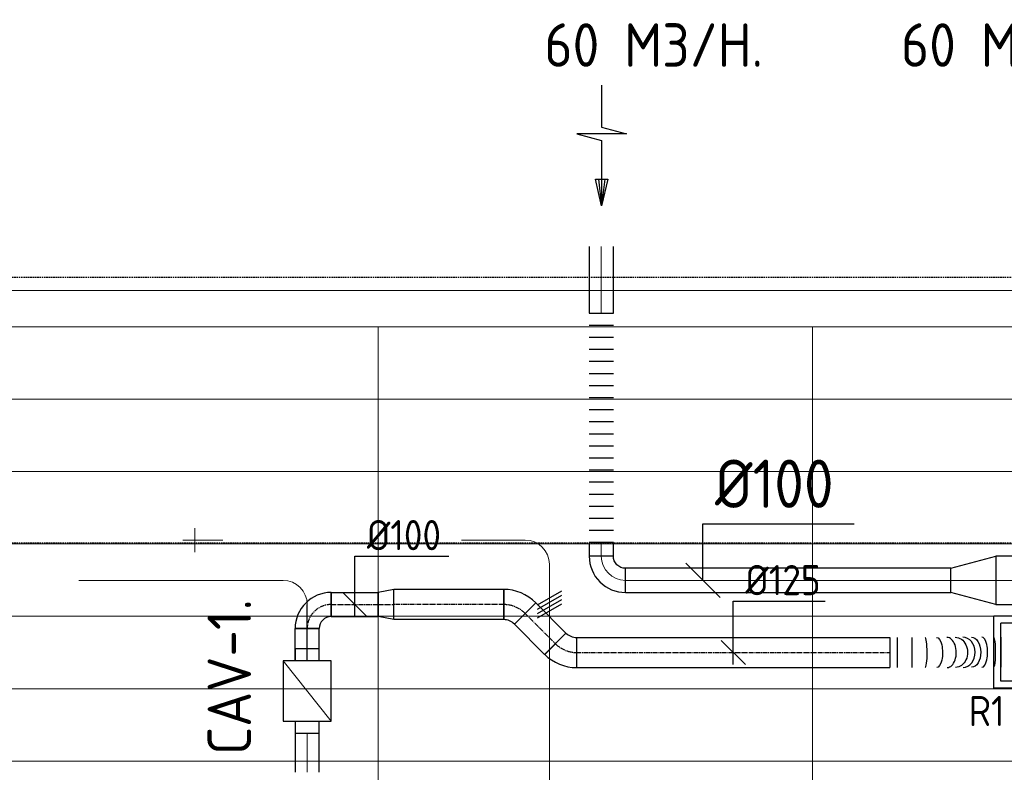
# Model space of a CAD drawing. Header units: millimetres. Extents: x -73785 to 23627, y 5976 to 52620.
# Tile 30 of 56: x -65773 to -61693, y 49500 to 52619. Entities that reach past the tile are written whole.
import ezdxf
from ezdxf.enums import TextEntityAlignment as Align

# ---------------------------------------------------------------- set-up
doc = ezdxf.new("R2010")
doc.units = ezdxf.units.MM
doc.linetypes.add('CENTER2', pattern=[28.575, 19.05, -3.175, 3.175, -3.175])
doc.linetypes.add('HIDDEN', pattern=[9.525, 6.35, -3.175])
for name, color, linetype in [('4plfd', 254, 'Continuous'), ('BALKEN', 7, 'Continuous'), ('WL570---_RETOUR', 100, 'Continuous'), ('WL570---_RETOUR_HL', 1, 'Continuous'), ('WL570---_RETOUR_RST', 3, 'Continuous'), ('WL570---_RETOUR_RST_HL', 1, 'Continuous'), ('WL570---_TOEVOER', 200, 'Continuous'), ('WM570---_RETOUR', 2, 'Continuous'), ('WM570---_RETOUR_PR', 2, 'Continuous'), ('WM570---_RETOUR_RST_PR', 1, 'Continuous')]:
    doc.layers.add(name, color=color, linetype=linetype)
for name, color, linetype, lineweight in [('WL570---_BESTAAND-HARTLIJN', 161, 'Continuous', 0), ('WL570---_BESTAAND-TOEVOER', 180, 'Continuous', 0), ('WL570---_DEMONTEREN', 10, 'Continuous', 0)]:
    doc.layers.add(name, color=color, linetype=linetype, lineweight=lineweight)
doc.layers.get('WL570---_DEMONTEREN').off()
doc.styles.add('BURO-025', font='ISO96.shx', dxfattribs={"height": 2.5})
doc.styles.add('MAATVOERING', font='ISO')

# ---------------------------------------------------------------- blocks, each defined once
blk = doc.blocks.new('Groep-44')
at = {"color": 8, "linetype": 'Continuous', "lineweight": 13}
for p, q in [((-73154.9, 49899.1), (-11882.7, 49899.1)), ((-73154.9, 49599.1), (-11882.7, 49599.1)), ((-73154.9, 49299.1), (-11882.7, 49299.1)), ((-73154.9, 48999.1), (-11882.7, 48999.1)), ((-73154.9, 48699.1), (-11882.7, 48699.1)), ((-73154.9, 48399.1), (-11882.7, 48399.1)), ((-73154.9, 48399.1), (-11882.7, 48399.1))]:
    blk.add_line(p, q, dxfattribs=at)
blk = doc.blocks.new('Groep-50')
at = {"color": 8, "linetype": 'Continuous', "lineweight": 13}
for p, q in [((-73304.9, 50349.1), (-4004.9, 50349.1)), ((-73154.9, 50199.1), (-4154.9, 50199.1)), ((-11854.9, 50199.1), (-65654.9, 50199.1)), ((-65654.9, 50199.1), (-65654.9, 43299.1)), ((-63854.9, 50199.1), (-63854.9, 43299.1))]:
    blk.add_line(p, q, dxfattribs=at)
at = {"color": 8}
blk.add_blockref('Groep-44', (0, 0), dxfattribs=at)
blk = doc.blocks.new('Block plafond 2e verd')
at = {"layer": '4plfd'}
blk.add_blockref('Groep-50', (73180, -19000), dxfattribs=at)
blk = doc.blocks.new('OBO10000090H')
blk.add_lwpolyline([(50, -100, 0.414214), (-100, 50), (-100, -50, -0.414214), (-50, -100)], format="xyb", close=True)
at = {"invisible_edges": 15}
for points in [[(-91.3, -50.8), (-74, 47.7), (-100, 50), (-100, -50)], [(-82.9, -53), (-48.7, 41), (-74, 47.7), (-91.3, -50.8)], [(-75, -56.7), (-25, 29.9), (-48.7, 41), (-82.9, -53)], [(-67.9, -61.7), (-3.6, 14.9), (-25, 29.9), (-75, -56.7)], [(-61.7, -67.9), (14.9, -3.6), (-3.6, 14.9), (-67.9, -61.7)], [(-56.7, -75), (29.9, -25), (14.9, -3.6), (-61.7, -67.9)], [(-53, -82.9), (41, -48.7), (29.9, -25), (-56.7, -75)], [(-50.8, -91.3), (47.7, -74), (41, -48.7), (-53, -82.9)], [(-50, -100), (50, -100), (47.7, -74), (-50.8, -91.3)]]:
    blk.add_3dface(points, dxfattribs=at)
at = {"layer": 'WL570---_BESTAAND-HARTLIJN'}
blk.add_arc((-100, -100), 100, 0, 90, dxfattribs=at)
blk = doc.blocks.new('AFZPIJL')
for points in [[(0, -10), (0, -6.521), (-2.064, -5.967), (2.064, -5.967), (0, -5.414), (0, 0)], [(-0.258, -2.216), (0, 0)], [(0.258, -2.216), (0, 0)]]:
    blk.add_lwpolyline(points)
blk.add_lwpolyline([(0.517, -2.216), (-0.517, -2.216), (0, 0)], close=True)
blk = doc.blocks.new('FLLINE100')
blk.add_line((0, -50), (0, 50))
blk = doc.blocks.new('OEX10000100000')
at = {"rotation": 90}
for p in [(0, -50), (0, -100), (0, -150), (0, -200), (0, -250), (0, -300), (0, -350), (0, -400), (0, -450), (0, -500), (0, -550), (0, -600), (0, -650), (0, -700), (0, -750), (0, -800), (0, -850), (0, -900), (0, -950), (0, -1000)]:
    blk.add_blockref('FLLINE100', p, dxfattribs=at)
blk = doc.blocks.new('KARO')
for p, q in [((1, 0.5), (0, 0.5)), ((0, -0.5), (1, -0.5))]:
    blk.add_line(p, q)
at = {"invisible_edges": 15}
blk.add_3dface([(0, 0.5), (0, -0.5), (1, -0.5), (1, 0.5)], dxfattribs=at)
at = {"layer": 'WL570---_BESTAAND-HARTLIJN'}
blk.add_line((0, 0), (1, 0), dxfattribs=at)
blk = doc.blocks.new('VBX1001000010025000')
blk.add_lwpolyline([(50, -100), (300, -100), (300, 100), (50, 100)], close=True)
for points in [[(50, 50), (0, 50), (0, -50), (50, -50)], [(300, -50), (350, -50), (350, 50), (300, 50)]]:
    blk.add_lwpolyline(points)
at = {"layer": 'WL570---_BESTAAND-HARTLIJN'}
blk.add_line((300, 0), (350, 0), dxfattribs=at)
at = {"layer": 'WL570---_BESTAAND-TOEVOER'}
blk.add_line((50, -100), (300, 100), dxfattribs=at)
blk = doc.blocks.new('MVLINE')
blk.add_line((35.4, -35.4), (-35.4, 35.4))
blk = doc.blocks.new('OSV20010001860G')
blk.add_lwpolyline([(0, -100), (186.6, -50), (186.6, 50), (0, 100)], close=True)
at = {"layer": 'WL570---_BESTAAND-HARTLIJN'}
blk.add_line((0, 0), (186.6, 0), dxfattribs=at)
blk = doc.blocks.new('OBO10000090ZE')
blk.add_lwpolyline([(-50, 0), (50, 0), (50, 100, 1), (-50, 100)], format="xyb", close=True)
at = {"layer": 'WL570---_BESTAAND-HARTLIJN'}
for points in [[(0, 0), (0, 150)], [(-50, 100), (50, 100)]]:
    blk.add_lwpolyline(points, dxfattribs=at)
blk = doc.blocks.new('UISO')
at = {"layer": 'WL570---_TOEVOER'}
for p, q in [((0, 0.36), (1, 0.937)), ((0, 0.18), (1, 0.757)), ((0, 0), (1, 0.577)), ((0, -0.18), (1, 0.397))]:
    blk.add_line(p, q, dxfattribs=at)
blk = doc.blocks.new('*U474')
at = {"color": 0, "ltscale": 10}
for p, q in [((149, 149, -150), (-149, 149, -150)), ((-149, -149, -150), (-149, 149, -150)), ((149, -149, -150), (149, 149, -150)), ((120, 120, -150), (-120, 120, -150)), ((-120, -120, -150), (-120, 120, -150)), ((120, -120, -150), (120, 120, -150)), ((120, -120, -150), (-120, -120, -150)), ((149, -149, -150), (-149, -149, -150))]:
    blk.add_line(p, q, dxfattribs=at)
at = {"layer": 'WL570---_RETOUR_RST_HL', "linetype": 'CENTER2'}
blk.add_circle((0, 0, -150), 0.075, dxfattribs=at)
at = {"layer": 'WL570---_RETOUR_RST', "color": 2, "style": 'BURO-025'}
for tag in ['MC', 'Q']:
    blk.add_attdef(tag, text='', height=125, dxfattribs=at).set_placement((0, 0), align=Align.MIDDLE)
at = {"layer": 'WM570---_RETOUR_RST_PR', "color": 2, "style": 'BURO-025'}
blk.add_attdef('POSNR', text='', height=125, dxfattribs=at).set_placement((0, 0), align=Align.MIDDLE)
blk = doc.blocks.new('*U475')
at = {"color": 0, "ltscale": 10}
for p, q in [((-51.8, -62.5, -2700), (-51.8, 62.5, -2700)), ((-7.6, 80.8, -2700), (80.8, -7.6, -2700))]:
    blk.add_line(p, q, dxfattribs=at)
for radius in [62.6, 187.6]:
    blk.add_arc((-51.8, 125.1, -2700), radius, 270, 315, dxfattribs=at)
at = {"layer": 'WL570---_RETOUR_HL', "linetype": 'CENTER2'}
blk.add_arc((-51.8, 125.1, -2700), 125.1, 270, 315, dxfattribs=at)
at = {"layer": 'WM570---_RETOUR_PR', "color": 2, "style": 'BURO-025'}
blk.add_attdef('POSNR', text='', height=125, dxfattribs=at).set_placement((0, 0), align=Align.MIDDLE)
blk = doc.blocks.new('*U476')
at = {"color": 0, "ltscale": 10}
for p, q in [((0, 62.5, -2700), (177.7, 62.5, -2700)), ((0, -62.5, -2700), (0, 62.5, -2700)), ((177.7, 62.5, -2700), (177.7, -62.5, -2700)), ((0, -62.5, -2700), (177.7, -62.5, -2700))]:
    blk.add_line(p, q, dxfattribs=at)
at = {"layer": 'WL570---_RETOUR_HL', "linetype": 'CENTER2'}
blk.add_line((0, 0, -2700), (177.7, 0, -2700), dxfattribs=at)
at = {"layer": 'WM570---_RETOUR_PR', "color": 2, "style": 'BURO-025'}
blk.add_attdef('POSNR', text='', height=125, dxfattribs=at).set_placement((0, 0), align=Align.MIDDLE)
blk = doc.blocks.new('*U477')
at = {"color": 0, "ltscale": 10}
for p, q in [((-51.8, -62.5, -2700), (-51.8, 62.5, -2700)), ((80.8, 7.6, -2700), (-7.6, -80.8, -2700))]:
    blk.add_line(p, q, dxfattribs=at)
for radius in [187.6, 62.6]:
    blk.add_arc((-51.8, -125.1, -2700), radius, 45, 90, dxfattribs=at)
at = {"layer": 'WL570---_RETOUR_HL', "linetype": 'CENTER2'}
blk.add_arc((-51.8, -125.1, -2700), 125.1, 45, 90, dxfattribs=at)
at = {"layer": 'WM570---_RETOUR_PR', "color": 2, "style": 'BURO-025'}
blk.add_attdef('POSNR', text='', height=125, dxfattribs=at).set_placement((0, 0), align=Align.MIDDLE)
blk = doc.blocks.new('*U478')
at = {"color": 0, "ltscale": 10}
for p, q in [((64.2, 62.5, -2700), (0, 50, -2700)), ((0, -50, -2700), (0, 50, -2700)), ((64.2, -62.5, -2700), (64.2, 62.5, -2700)), ((64.2, -62.5, -2700), (0, -50, -2700))]:
    blk.add_line(p, q, dxfattribs=at)
at = {"layer": 'WL570---_RETOUR_HL', "linetype": 'CENTER2'}
blk.add_line((0, 0, -2700), (64.2, 0, -2700), dxfattribs=at)
for centre in [(0, 0, -2700), (64.2, 0, -2700)]:
    blk.add_circle(centre, 0.075, dxfattribs=at)
at = {"layer": 'WM570---_RETOUR_PR', "color": 2, "style": 'BURO-025'}
blk.add_attdef('POSNR', text='', height=125, dxfattribs=at).set_placement((0, 0), align=Align.MIDDLE)
blk = doc.blocks.new('*U479')
at = {"color": 0, "ltscale": 10}
for p, q in [((0, 50, -2700), (194.6, 50, -2700)), ((0, -50, -2700), (0, 50, -2700)), ((194.6, 50, -2700), (194.6, -50, -2700)), ((0, -50, -2700), (194.6, -50, -2700))]:
    blk.add_line(p, q, dxfattribs=at)
at = {"layer": 'WL570---_RETOUR_HL', "linetype": 'CENTER2'}
blk.add_line((0, 0, -2700), (194.6, 0, -2700), dxfattribs=at)
at = {"layer": 'WM570---_RETOUR_PR', "color": 2, "style": 'BURO-025'}
blk.add_attdef('POSNR', text='', height=125, dxfattribs=at).set_placement((0, 0), align=Align.MIDDLE)
blk = doc.blocks.new('*U480')
at = {"color": 0, "ltscale": 10}
for p, q in [((-100, -50, -2700), (-100, 50, -2700)), ((50, -100, -2700), (-50, -100, -2700))]:
    blk.add_line(p, q, dxfattribs=at)
for radius in [150, 50]:
    blk.add_arc((-100, -100, -2700), radius, 0, 90, dxfattribs=at)
at = {"layer": 'WL570---_RETOUR_HL', "linetype": 'CENTER2'}
blk.add_arc((-100, -100, -2700), 100, 0, 90, dxfattribs=at)
at = {"layer": 'WM570---_RETOUR_PR', "color": 2, "style": 'BURO-025'}
blk.add_attdef('POSNR', text='', height=125, dxfattribs=at).set_placement((0, 0), align=Align.MIDDLE)
blk = doc.blocks.new('*U481')
at = {"color": 0, "ltscale": 10}
for p, q in [((0, 50, -2700), (133.6, 50, -2700)), ((0, -50, -2700), (0, 50, -2700)), ((133.6, 50, -2700), (133.6, -50, -2700)), ((0, -50, -2700), (133.6, -50, -2700))]:
    blk.add_line(p, q, dxfattribs=at)
at = {"layer": 'WL570---_RETOUR_HL', "linetype": 'CENTER2'}
blk.add_line((0, 0, -2700), (133.6, 0, -2700), dxfattribs=at)
at = {"layer": 'WM570---_RETOUR_PR', "color": 2, "style": 'BURO-025'}
blk.add_attdef('POSNR', text='', height=125, dxfattribs=at).set_placement((0, 0), align=Align.MIDDLE)
blk = doc.blocks.new('*U482')
at = {"color": 0, "ltscale": 10}
for p, q in [((0, 62.5), (455.6, 62.5)), ((0, -62.5), (0, 62.5)), ((455.6, 62.5), (455.6, -62.5)), ((0, -62.5), (455.6, -62.5))]:
    blk.add_line(p, q, dxfattribs=at)
at = {"layer": 'WL570---_RETOUR_HL', "linetype": 'CENTER2'}
blk.add_line((0, 0), (455.6, 0), dxfattribs=at)
at = {"layer": 'WM570---_RETOUR_PR', "color": 2, "style": 'BURO-025'}
blk.add_attdef('POSNR', text='', height=125, dxfattribs=at).set_placement((0, 0), align=Align.MIDDLE)
blk = doc.blocks.new('*U483')
at = {"color": 0, "ltscale": 10}
for p, q in [((0, 62.5, -2700), (1298.2, 62.5, -2700)), ((0, -62.5, -2700), (0, 62.5, -2700)), ((1298.2, 62.5, -2700), (1298.2, -62.5, -2700)), ((0, -62.5, -2700), (1298.2, -62.5, -2700))]:
    blk.add_line(p, q, dxfattribs=at)
at = {"layer": 'WL570---_RETOUR_HL', "linetype": 'CENTER2'}
blk.add_line((0, 0, -2700), (1298.2, 0, -2700), dxfattribs=at)
at = {"layer": 'WM570---_RETOUR_PR', "color": 2, "style": 'BURO-025'}
blk.add_attdef('POSNR', text='', height=125, dxfattribs=at).set_placement((0, 0), align=Align.MIDDLE)
blk = doc.blocks.new('*U484')
at = {"color": 0, "ltscale": 10}
for p, q in [((0, 62.5, -2700), (0, -62.5, -2700)), ((30.3, 62.5, -2700), (30.3, -62.5, -2700)), ((90.9, 62.5, -2700), (90.9, -62.5, -2700)), ((459.6, 64.1, -2700), (459.6, -60.9, -2700))]:
    blk.add_line(p, q, dxfattribs=at)
for centre, major_axis, ratio, start_param, end_param in [((146, 0, -2700), (0.1, -62.5), 0.131927, 0.000138, 3.14173), ((236.6, 0.3, -2700), (0.4, -62.5), 0.615112, 0.001015, 3.142608), ((302.9, 1, -2700), (-0.7, 62.5), 0.801377, 3.139296, 6.280888), ((380.7, 1.5, -2700), (-0.2, 62.5), 0.386753, 3.141126, 6.282719)]:
    blk.add_ellipse(centre, major_axis=major_axis, ratio=ratio, start_param=start_param, end_param=end_param, dxfattribs=at)
at = {"color": 0, "ltscale": 10, "extrusion": (0, 0, -1)}
for centre, major_axis, ratio, start_param, end_param in [((193.8, 0.1, -2700), (-0.2, 62.5), 0.386753, 0.000466, 3.142059), ((271.5, 0.6, -2700), (-0.7, 62.5), 0.801377, 0.002297, 3.14389), ((337.9, 1.3, -2700), (0.4, -62.5), 0.615112, 3.140578, 6.28217), ((428.5, 1.6, -2700), (0.1, -62.5), 0.131927, 3.141455, 6.283048)]:
    blk.add_ellipse(centre, major_axis=major_axis, ratio=ratio, start_param=start_param, end_param=end_param, dxfattribs=at)
at = {"layer": 'WM570---_RETOUR_PR', "color": 2, "style": 'BURO-025'}
blk.add_attdef('POSNR', text='', height=125, dxfattribs=at).set_placement((0, 0), align=Align.MIDDLE)
blk = doc.blocks.new('*U500')
at = {"layer": 'WM570---_RETOUR', "color": 0, "ltscale": 10}
for p, q in [((0, 212.5), (380.4, 212.5)), ((0, -50), (0, 212.5)), ((50, -50), (-50, 50))]:
    blk.add_line(p, q, dxfattribs=at)
at = {"layer": 'WM570---_RETOUR', "color": 0, "style": 'BURO-025'}
blk.add_text('%%c125', height=125, dxfattribs=at).set_placement((50, 237.5))
blk = doc.blocks.new('*U501')
at = {"layer": 'WM570---_RETOUR', "color": 0, "ltscale": 10}
for p, q in [((0, 200), (389.3, 200)), ((0, -50), (0, 200)), ((50, -50), (-50, 50))]:
    blk.add_line(p, q, dxfattribs=at)
at = {"layer": 'WM570---_RETOUR', "color": 0, "style": 'BURO-025'}
blk.add_text('%%c100', height=125, dxfattribs=at).set_placement((50, 225))

msp = doc.modelspace()

# ---------------------------------------------------------------- linework, layer by layer
at = {"layer": 'BALKEN', "color": 2, "linetype": 'HIDDEN'}
for p, q in [((-71835, 51551.1), (-2746.7, 51551.1)), ((-71835, 50451.1), (-2746.7, 50451.1))]:
    msp.add_line(p, q, dxfattribs=at)
at = {"layer": 'WL570---_RETOUR'}
msp.add_line((-64581.8, 49961.6), (-64581.8, 50195.2), dxfattribs=at)
at = {"layer": 'WM570---_RETOUR'}
msp.add_lwpolyline([(-62941.8, 50295.2), (-62941.8, 50529), (-62315.6, 50529)], dxfattribs=at)

# ---------------------------------------------------------------- block references
at = {"layer": 'WL570---_DEMONTEREN', "rotation": 90.00000000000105}
msp.add_blockref('OBO10000090ZE', (-64946.8, 50462.2), dxfattribs=at)
at = {"layer": 'WL570---_DEMONTEREN', "xscale": 16.03765465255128, "yscale": 100, "zscale": 100}
msp.add_blockref('KARO', (-64946.8, 50462.2), dxfattribs=at)
at = {"layer": 'WL570---_DEMONTEREN', "yscale": 100, "zscale": 100}
for name, p, xscale, rotation in [('KARO', (-63941.8, 50462.2), -263.5741460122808, 180), ('KARO', (-63578.2, 50362.2), 913.091225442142, 270.0000000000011), ('KARO', (-64681.8, 50295.2), 846.9262619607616, 180), ('UISO', (-63528.2, 50232), 100, 180), ('KARO', (-64581.8, 50195.2), 184.3329877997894, 270)]:
    msp.add_blockref(name, p, dxfattribs=dict(at, xscale=xscale, rotation=rotation))
at = {"layer": 'WL570---_DEMONTEREN', "xscale": -1, "rotation": 269.999999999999}
msp.add_blockref('OBO10000090H', (-63578.2, 50462.2), dxfattribs=at)
at = {"layer": 'WL570---_DEMONTEREN'}
msp.add_blockref('OBO10000090H', (-64581.8, 50295.2), dxfattribs=at)
at = {"layer": 'WL570---_RETOUR'}
for name, p, xscale, yscale, zscale, rotation in [('AFZPIJL', (-63361.7, 51847.2), 50, 50, 50, 180), ('KARO', (-63362.9, 51402.4), 275.9456809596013, 100, 100, 90), ('KARO', (-63362.9, 50451.8), 55.98824614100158, 100, 100, 270), ('KARO', (-61914.8, 50295.2), 1348.069124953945, 100, 100, 180), ('KARO', (-64581.8, 49500.3), 161.2637817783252, 100, 100, 90)]:
    msp.add_blockref(name, p, dxfattribs=dict(at, xscale=xscale, yscale=yscale, zscale=zscale, rotation=rotation))
for name, p in [('OEX10000100000', (-63362.9, 51451.8)), ('*U479', (-64481.8, 50195.2, 2700)), ('*U478', (-64287.2, 50195.2, 2700)), ('*U477', (-63715.7, 50195.2, 2700)), ('*U483', (-63465, 49996.3, 2700)), ('*U484', (-62166.8, 49996.3, 2700))]:
    msp.add_blockref(name, p, dxfattribs=at)
for name, p, rotation in [('OBO10000090H', (-63362.9, 50295.2), 180), ('*U480', (-64581.8, 50195.2, 2700), 90), ('*U482', (-63767.5, 50195.2), 180), ('*U476', (-63679.1, 50158.6, 2700), 314.9999999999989), ('*U481', (-64581.8, 49961.6, 2700), 90), ('*U475', (-63516.8, 49996.3, 2700), 314.9999999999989), ('VBX1001000010025000', (-64581.8, 49661.6), 90)]:
    msp.add_blockref(name, p, dxfattribs=dict(at, rotation=rotation))
at = {"layer": 'WL570---_RETOUR', "xscale": -1}
msp.add_blockref('OSV20010001860G', (-61728.2, 50295.2), dxfattribs=at)
at = {"layer": 'WL570---_RETOUR', "xscale": 605.3762960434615, "yscale": 200, "zscale": 200}
msp.add_blockref('KARO', (-61728.2, 50295.2), dxfattribs=at)
at = {"layer": 'WL570---_RETOUR'}
ref = msp.add_blockref('*U474', (-61587.2, 49997.9, 2500), dxfattribs=at)
ref.add_attrib('Q', '50', dxfattribs={"layer": 'WL570---_RETOUR_RST', "color": 2, "height": 125, "style": 'BURO-025'}).set_placement((-61359.6, 49746.8, 2350), align=Align.MIDDLE)
ref.add_attrib('MC', 'R1', dxfattribs={"layer": 'WL570---_RETOUR_RST', "color": 2, "height": 125, "style": 'BURO-025'}).set_placement((-61766, 49753.9, 2350), align=Align.MIDDLE)
at = {"layer": 'WM570---_RETOUR'}
for name, p in [('Block plafond 2e verd', (-71812.3, 20147.2)), ('*U501', (-64384.5, 50195.2, 2700)), ('*U500', (-62815.9, 49996.3, 2700))]:
    msp.add_blockref(name, p, dxfattribs=at)
at = {"layer": 'WM570---_RETOUR', "xscale": 2, "yscale": 2, "zscale": 2}
msp.add_blockref('MVLINE', (-62941.8, 50295.2), dxfattribs=at)

# ---------------------------------------------------------------- texts
at = {"layer": 'WM570---_RETOUR', "style": 'MAATVOERING'}
for s, height, p in [('60 M3/H.', 180, (-63599, 52423.7)), ('60 M3/H.', 180, (-62121.3, 52423.7)), ('%%c100', 200, (-62891.8, 50595.7))]:
    msp.add_text(s, height=height, dxfattribs=at).set_placement(p)
msp.add_text('CAV-1.', height=180, rotation=90, dxfattribs=at).set_placement((-64814.6, 49572.2))

doc.saveas('drawing.dxf')
